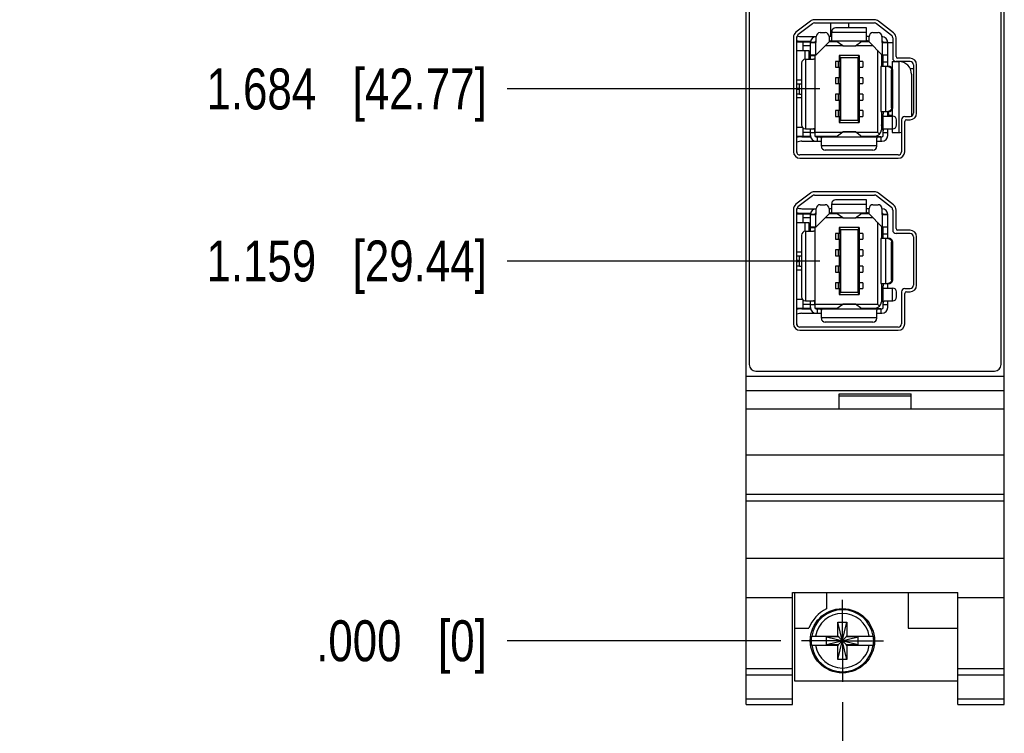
# Model space of a CAD drawing. Header units: inches. Extents: x 0 to 22, y 0 to 17.
# Tile 3 of 21: x 2.3 to 5.3, y 5.8 to 7.9. Entities that reach past the tile are written whole.
import ezdxf

# ---------------------------------------------------------------- set-up
doc = ezdxf.new("R2010")
doc.units = ezdxf.units.IN
doc.header["$LTSCALE"] = 1.21
doc.header["$MEASUREMENT"] = 0
doc.linetypes.add('CENTER', pattern=[0.6, 0.375, -0.075, 0.075, -0.075])
doc.layers.get('0').update_dxf_attribs({"linetype": 'CONTINUOUS'})
doc.layers.add('02___PRT_ALL_AXES', color=7, linetype='CONTINUOUS')
doc.layers.add('DIMENSIONS', color=7, linetype='CONTINUOUS')
doc.styles.get("Standard").update_dxf_attribs({"font": 'txt', "width": 0.8})
doc.dimstyles.new('DIMSTYLE_2', dxfattribs={"dimtxt": 0.125, "dimasz": 0.18, "dimexe": 0.125, "dimexo": 0.0625, "dimgap": 0.03125, "dimtad": 0, "dimtih": 1, "dimtoh": 1, "dimdec": 3, "dimzin": 4, "dimdsep": 46, "dimtxsty": 'STANDARD', "dimblk": '_FILLED', "dimblk1": '_FILLED', "dimblk2": '_FILLED', "dimcen": 0.09, "dimadec": 0, "dimazin": 0, "dimtp": 0.01, "dimtm": 0.01, "dimtfac": 1, "dimtdec": 3, "dimtofl": 0, "dimtmove": 0, "dimatfit": 3, "dimldrblk": '_FILLED', "dimfxl": 1, "dimtolj": 1, "dimtzin": 4, "dimarcsym": 0})

# ---------------------------------------------------------------- blocks, each defined once
blk = doc.blocks.new('*D5')
at = {"layer": 'DIMENSIONS', "color": 2, "linetype": 'CONTINUOUS'}
blk.add_line((4.6378, 10.8575), (3.8028, 10.8575), dxfattribs=at)
at = {"layer": 'DIMENSIONS', "color": 2, "linetype": 'CONTINUOUS', "insert": (3.7403, 10.92), "char_height": 0.125, "width": 1.425, "attachment_point": 3, "line_spacing_factor": 0.9}
blk.add_mtext('4.821{\\Ftxt.shx;\\W1.000000;\\H0.125000; }[122.45]', dxfattribs=at)
blk = doc.blocks.new('_FILLED')
at = {"color": 0, "linetype": 'BYBLOCK'}
blk.add_solid([(0, 0), (-1, 0.174), (-1, -0.174)], dxfattribs=at)
blk = doc.blocks.new('*D6')
at = {"layer": 'DIMENSIONS', "color": 2, "linetype": 'CONTINUOUS'}
blk.add_line((4.6378, 6.0366), (3.8028, 6.0366), dxfattribs=at)
at = {"layer": 'DIMENSIONS', "color": 2, "linetype": 'CONTINUOUS', "insert": (3.7403, 6.0991), "char_height": 0.125, "width": 0.825, "attachment_point": 3, "line_spacing_factor": 0.9}
blk.add_mtext('.000{\\Ftxt.shx;\\W1.000000;\\H0.125000; }[0]', dxfattribs=at)
blk = doc.blocks.new('*D7')
at = {"layer": 'DIMENSIONS', "color": 2, "linetype": 'CONTINUOUS'}
blk.add_line((4.757, 9.8205), (3.8028, 9.8205), dxfattribs=at)
at = {"layer": 'DIMENSIONS', "color": 2, "linetype": 'CONTINUOUS', "insert": (3.7403, 9.883), "char_height": 0.125, "width": 1.325, "attachment_point": 3, "line_spacing_factor": 0.9}
blk.add_mtext('3.784{\\Ftxt.shx;\\W1.000000;\\H0.125000; }[96.11]', dxfattribs=at)
blk = doc.blocks.new('*D8')
at = {"layer": 'DIMENSIONS', "color": 2, "linetype": 'CONTINUOUS'}
blk.add_line((4.757, 9.2955), (3.8028, 9.2955), dxfattribs=at)
at = {"layer": 'DIMENSIONS', "color": 2, "linetype": 'CONTINUOUS', "insert": (3.7403, 9.358), "char_height": 0.125, "width": 1.325, "attachment_point": 3, "line_spacing_factor": 0.9}
blk.add_mtext('3.259{\\Ftxt.shx;\\W1.000000;\\H0.125000; }[82.78]', dxfattribs=at)
blk = doc.blocks.new('*D9')
at = {"layer": 'DIMENSIONS', "color": 2, "linetype": 'CONTINUOUS'}
blk.add_line((4.757, 8.7705), (3.8028, 8.7705), dxfattribs=at)
at = {"layer": 'DIMENSIONS', "color": 2, "linetype": 'CONTINUOUS', "insert": (3.7403, 8.833), "char_height": 0.125, "width": 1.325, "attachment_point": 3, "line_spacing_factor": 0.9}
blk.add_mtext('2.734{\\Ftxt.shx;\\W1.000000;\\H0.125000; }[69.44]', dxfattribs=at)
blk = doc.blocks.new('*D10')
at = {"layer": 'DIMENSIONS', "color": 2, "linetype": 'CONTINUOUS'}
blk.add_line((4.757, 8.2455), (3.8028, 8.2455), dxfattribs=at)
at = {"layer": 'DIMENSIONS', "color": 2, "linetype": 'CONTINUOUS', "insert": (3.7403, 8.308), "char_height": 0.125, "width": 1.325, "attachment_point": 3, "line_spacing_factor": 0.9}
blk.add_mtext('2.209{\\Ftxt.shx;\\W1.000000;\\H0.125000; }[56.11]', dxfattribs=at)
blk = doc.blocks.new('*D11')
at = {"layer": 'DIMENSIONS', "color": 2, "linetype": 'CONTINUOUS'}
blk.add_line((4.757, 7.7205), (3.8028, 7.7205), dxfattribs=at)
at = {"layer": 'DIMENSIONS', "color": 2, "linetype": 'CONTINUOUS', "insert": (3.7403, 7.783), "char_height": 0.125, "width": 1.325, "attachment_point": 3, "line_spacing_factor": 0.9}
blk.add_mtext('1.684{\\Ftxt.shx;\\W1.000000;\\H0.125000; }[42.77]', dxfattribs=at)
blk = doc.blocks.new('*D12')
at = {"layer": 'DIMENSIONS', "color": 2, "linetype": 'CONTINUOUS'}
blk.add_line((4.757, 7.1955), (3.8028, 7.1955), dxfattribs=at)
at = {"layer": 'DIMENSIONS', "color": 2, "linetype": 'CONTINUOUS', "insert": (3.7403, 7.258), "char_height": 0.125, "width": 1.325, "attachment_point": 3, "line_spacing_factor": 0.9}
blk.add_mtext('1.159{\\Ftxt.shx;\\W1.000000;\\H0.125000; }[29.44]', dxfattribs=at)
blk = doc.blocks.new('*D13')
at = {"layer": 'DIMENSIONS', "color": 2, "linetype": 'CONTINUOUS'}
blk.add_line((4.8254, 5.849), (4.8254, 5.1492), dxfattribs=at)
at = {"layer": 'DIMENSIONS', "color": 2, "linetype": 'CONTINUOUS', "insert": (4.7629, 5.0867), "char_height": 0.125, "width": 1.125, "attachment_point": 3, "rotation": 90, "line_spacing_factor": 0.9}
blk.add_mtext('2X .000{\\Ftxt.shx;\\W1.000000;\\H0.125000; }[0]', dxfattribs=at)

msp = doc.modelspace()

# ---------------------------------------------------------------- linework, layer by layer
at = {"color": 7, "linetype": 'CONTINUOUS'}
for p, q in [((4.5314, 5.8416), (4.5314, 10.9795)), ((5.3194, 5.8416), (5.3194, 10.9795)), ((4.5414, 10.9495), (4.5414, 6.8795)), ((5.3094, 6.8795), (5.3094, 10.9495)), ((4.923, 7.9319), (4.7399, 7.9319)), ((4.7276, 7.9277), (4.6837, 7.8935)), ((4.7337, 7.9198), (4.6898, 7.8856)), ((4.7399, 7.9219), (4.923, 7.9219)), ((4.7894, 7.9219), (4.7894, 7.8802)), ((4.899, 7.9069), (4.8045, 7.9069)), ((4.8444, 7.9219), (4.8444, 7.9069)), ((4.899, 7.8702), (4.899, 7.9069)), ((4.9751, 7.884), (4.9292, 7.9198)), ((4.9813, 7.8919), (4.9353, 7.9277)), ((4.676, 7.8777), (4.676, 7.5291)), ((4.686, 7.5291), (4.686, 7.8777)), ((4.6864, 7.5262), (4.6864, 7.8806)), ((4.7021, 7.8802), (4.7455, 7.8802)), ((4.7455, 7.8627), (4.7455, 7.8806)), ((4.7573, 7.8924), (4.773, 7.8924)), ((4.7848, 7.8806), (4.7848, 7.8642)), ((4.7927, 7.8802), (4.7848, 7.8802)), ((4.7927, 7.8702), (4.7927, 7.8951)), ((4.7927, 7.8939), (4.899, 7.8939)), ((4.9069, 7.8802), (4.899, 7.8802)), ((4.9069, 7.8642), (4.9069, 7.8806)), ((4.9187, 7.8924), (4.9344, 7.8924)), ((4.9462, 7.8806), (4.9462, 7.8627)), ((4.979, 7.8761), (4.979, 7.8144)), ((4.989, 7.8194), (4.989, 7.8761)), ((4.6864, 7.8653), (4.728, 7.8655)), ((4.6864, 7.8644), (4.7279, 7.8644)), ((4.7021, 7.8664), (4.7282, 7.8664)), ((4.7053, 7.8369), (4.7053, 7.8644)), ((4.7277, 7.8526), (4.7053, 7.8526)), ((4.7277, 7.8627), (4.7455, 7.8627)), ((4.7435, 7.8625), (4.7277, 7.8625)), ((4.7277, 7.8111), (4.7277, 7.8625)), ((4.7455, 7.8644), (4.7421, 7.8644)), ((4.7431, 7.8656), (4.7455, 7.8657)), ((4.7435, 7.8625), (4.7435, 7.8249)), ((4.7848, 7.8642), (4.7455, 7.8249)), ((4.8257, 7.8526), (4.7732, 7.8526)), ((4.9069, 7.8664), (4.7848, 7.8664)), ((4.8092, 7.8644), (4.7848, 7.8644)), ((4.8267, 7.8519), (4.8065, 7.8664)), ((4.8267, 7.8519), (4.865, 7.8519)), ((4.8269, 7.8518), (4.8267, 7.8519)), ((4.8269, 7.8518), (4.8648, 7.8518)), ((4.8648, 7.8518), (4.865, 7.8519)), ((4.865, 7.8519), (4.8852, 7.8664)), ((4.9185, 7.8526), (4.866, 7.8526)), ((4.9069, 7.8644), (4.8825, 7.8644)), ((4.8884, 7.8644), (4.8884, 7.8664)), ((4.9462, 7.8249), (4.9069, 7.8642)), ((4.9462, 7.8627), (4.964, 7.8627)), ((4.964, 7.8625), (4.9482, 7.8625)), ((4.9482, 7.8249), (4.9482, 7.8625)), ((4.964, 7.7894), (4.964, 7.8625)), ((4.979, 7.861), (4.964, 7.861)), ((4.7238, 7.8369), (4.6864, 7.8369)), ((4.712, 7.811), (4.712, 7.8369)), ((4.7128, 7.8111), (4.7377, 7.8111)), ((4.7141, 7.5989), (4.7141, 7.8111)), ((4.7238, 7.8111), (4.7238, 7.8369)), ((4.7277, 7.8249), (4.7455, 7.8249)), ((4.7277, 7.8229), (4.7415, 7.8229)), ((4.7415, 7.8249), (4.7415, 7.5786)), ((4.8762, 7.8231), (4.8155, 7.8231)), ((4.8155, 7.8231), (4.8195, 7.8152)), ((4.8155, 7.8231), (4.8155, 7.8044)), ((4.8722, 7.8152), (4.8195, 7.8152)), ((4.8195, 7.8152), (4.8195, 7.6258)), ((4.8762, 7.8231), (4.8722, 7.8152)), ((4.8722, 7.8152), (4.8722, 7.6258)), ((4.8762, 7.8231), (4.8762, 7.8044)), ((4.9325, 7.8386), (4.9325, 7.5884)), ((4.9443, 7.8268), (4.9443, 7.7894)), ((4.9462, 7.8249), (4.964, 7.8249)), ((4.9502, 7.7894), (4.9502, 7.8249)), ((5.032, 7.8144), (4.994, 7.8144)), ((4.701, 7.7993), (4.701, 7.6107)), ((4.8177, 7.8044), (4.8041, 7.8044)), ((4.8041, 7.8044), (4.8041, 7.7867)), ((4.8041, 7.7867), (4.8177, 7.7867)), ((4.814, 7.7867), (4.814, 7.8044)), ((4.8155, 7.7867), (4.8155, 7.7544)), ((4.8177, 7.8044), (4.8177, 7.7867)), ((4.8876, 7.8044), (4.874, 7.8044)), ((4.874, 7.7867), (4.874, 7.8044)), ((4.874, 7.7867), (4.8876, 7.7867)), ((4.8762, 7.7867), (4.8762, 7.7544)), ((4.8777, 7.7867), (4.8777, 7.8044)), ((4.8876, 7.8044), (4.8876, 7.7867)), ((4.9674, 7.7894), (4.9423, 7.7894)), ((4.9423, 7.7894), (4.9423, 7.6516)), ((4.9502, 7.8032), (4.964, 7.8032)), ((4.9573, 7.7894), (4.9573, 7.6516)), ((4.9638, 7.7896), (4.964, 7.7963)), ((4.9638, 7.7894), (4.9638, 7.7896)), ((4.9774, 7.8043), (4.9974, 7.8043)), ((4.9774, 7.8043), (4.9774, 7.7835)), ((5.032, 7.8044), (4.989, 7.8044)), ((4.9974, 7.8043), (4.9974, 7.5878)), ((5.042, 7.782), (5.0326, 7.782)), ((5.042, 7.7944), (5.042, 7.6466)), ((5.052, 7.6466), (5.052, 7.7944)), ((4.8177, 7.7544), (4.8041, 7.7544)), ((4.8041, 7.7544), (4.8041, 7.7367)), ((4.814, 7.7367), (4.814, 7.7544)), ((4.8177, 7.7544), (4.8177, 7.7367)), ((4.8876, 7.7544), (4.874, 7.7544)), ((4.874, 7.7367), (4.874, 7.7544)), ((4.8777, 7.7367), (4.8777, 7.7544)), ((4.8876, 7.7544), (4.8876, 7.7367)), ((4.9789, 7.7776), (4.9756, 7.7776)), ((4.9756, 7.6634), (4.9756, 7.7776)), ((4.9789, 7.6634), (4.9789, 7.7776)), ((5.0364, 7.7653), (5.0364, 7.6376)), ((4.6864, 7.7481), (4.701, 7.7481)), ((4.6943, 7.7363), (4.701, 7.7363)), ((4.6943, 7.7048), (4.6943, 7.7363)), ((4.8041, 7.7367), (4.8177, 7.7367)), ((4.8155, 7.7367), (4.8155, 7.7044)), ((4.874, 7.7367), (4.8876, 7.7367)), ((4.8762, 7.7367), (4.8762, 7.7044)), ((4.701, 7.693), (4.6864, 7.693)), ((4.6943, 7.7048), (4.701, 7.7048)), ((4.8177, 7.7044), (4.8041, 7.7044)), ((4.8041, 7.7044), (4.8041, 7.6867)), ((4.814, 7.6867), (4.814, 7.7044)), ((4.8177, 7.7044), (4.8177, 7.6867)), ((4.8876, 7.7044), (4.874, 7.7044)), ((4.874, 7.6867), (4.874, 7.7044)), ((4.8777, 7.6867), (4.8777, 7.7044)), ((4.8876, 7.7044), (4.8876, 7.6867)), ((4.8041, 7.6867), (4.8177, 7.6867)), ((4.8155, 7.6867), (4.8155, 7.6544)), ((4.874, 7.6867), (4.8876, 7.6867)), ((4.8762, 7.6867), (4.8762, 7.6544)), ((4.9756, 7.6634), (4.9789, 7.6634)), ((4.8177, 7.6544), (4.8041, 7.6544)), ((4.8041, 7.6544), (4.8041, 7.6367)), ((4.8041, 7.6367), (4.8177, 7.6367)), ((4.814, 7.6367), (4.814, 7.6544)), ((4.8155, 7.6367), (4.8155, 7.618)), ((4.8177, 7.6544), (4.8177, 7.6367)), ((4.8876, 7.6544), (4.874, 7.6544)), ((4.874, 7.6367), (4.874, 7.6544)), ((4.874, 7.6367), (4.8876, 7.6367)), ((4.8762, 7.6367), (4.8762, 7.618)), ((4.8777, 7.6367), (4.8777, 7.6544)), ((4.8876, 7.6544), (4.8876, 7.6367)), ((4.9423, 7.6516), (4.9674, 7.6516)), ((4.9443, 7.6516), (4.9443, 7.5963)), ((4.9443, 7.641), (4.9502, 7.641)), ((4.9477, 7.6291), (4.9479, 7.6319)), ((4.9479, 7.6319), (4.9482, 7.6366)), ((4.9482, 7.6366), (4.9485, 7.641)), ((4.95, 7.6516), (4.9502, 7.6447)), ((4.9502, 7.5786), (4.9502, 7.6447)), ((4.9502, 7.6379), (4.9789, 7.6379)), ((4.964, 7.6447), (4.9638, 7.6516)), ((4.964, 7.6379), (4.964, 7.6516)), ((4.967, 7.6379), (4.9667, 7.643)), ((4.9668, 7.641), (4.9774, 7.641)), ((4.9733, 7.6379), (4.9735, 7.641)), ((4.9774, 7.6576), (4.9774, 7.6379)), ((4.9776, 7.6379), (4.9776, 7.5989)), ((5.0157, 7.6366), (5.032, 7.6366)), ((4.6864, 7.6042), (4.7029, 7.6042)), ((4.7053, 7.5766), (4.7053, 7.6015)), ((4.8195, 7.6258), (4.8155, 7.618)), ((4.8155, 7.618), (4.8762, 7.618)), ((4.8195, 7.6258), (4.8722, 7.6258)), ((4.8762, 7.618), (4.8722, 7.6258)), ((4.9473, 7.6242), (4.9475, 7.6265)), ((4.9475, 7.6265), (4.9477, 7.6291)), ((4.9907, 7.6107), (4.9907, 7.626)), ((5.0057, 7.6266), (5.0057, 7.5291)), ((5.0157, 7.5291), (5.0157, 7.6216)), ((5.0207, 7.6266), (5.032, 7.6266)), ((4.6864, 7.5766), (4.7279, 7.5766)), ((4.728, 7.5755), (4.6864, 7.5758)), ((4.7021, 7.5747), (4.7282, 7.5747)), ((4.7053, 7.5884), (4.7277, 7.5884)), ((4.7128, 7.5989), (4.7377, 7.5989)), ((4.7277, 7.5786), (4.7277, 7.5989)), ((4.7415, 7.5871), (4.7277, 7.5871)), ((4.7415, 7.5884), (4.8257, 7.5884)), ((4.742, 7.5766), (4.8092, 7.5766)), ((4.775, 7.5752), (4.7432, 7.5754)), ((4.7455, 7.5747), (4.9462, 7.5747)), ((4.7494, 7.5609), (4.7494, 7.5747)), ((4.7612, 7.5459), (4.7612, 7.5708)), ((4.775, 7.5766), (4.775, 7.5747)), ((4.8065, 7.5747), (4.8267, 7.5892)), ((4.865, 7.5892), (4.8267, 7.5892)), ((4.8267, 7.5892), (4.8269, 7.5892)), ((4.8269, 7.5892), (4.8648, 7.5892)), ((4.865, 7.5892), (4.8648, 7.5892)), ((4.8852, 7.5747), (4.865, 7.5892)), ((4.866, 7.5884), (4.9325, 7.5884)), ((4.8825, 7.5766), (4.9246, 7.5766)), ((4.8884, 7.5747), (4.8884, 7.5766)), ((4.9305, 7.5459), (4.9305, 7.5708)), ((4.9385, 7.5824), (4.9325, 7.5884)), ((4.9423, 7.5747), (4.9423, 7.5609)), ((4.964, 7.5871), (4.9502, 7.5871)), ((4.954, 7.5989), (4.9789, 7.5989)), ((4.964, 7.5786), (4.964, 7.5989)), ((4.9774, 7.5989), (4.9774, 7.5878)), ((4.9774, 7.5878), (4.9974, 7.5878)), ((4.7021, 7.5609), (4.7612, 7.5609)), ((4.9305, 7.5472), (4.7612, 7.5472)), ((4.9305, 7.5609), (4.9462, 7.5609)), ((4.9957, 7.5191), (4.696, 7.5191)), ((4.9187, 7.5341), (4.773, 7.5341)), ((4.696, 7.5091), (4.9957, 7.5091)), ((4.7276, 7.4027), (4.6837, 7.3685)), ((4.7337, 7.3948), (4.6898, 7.3606)), ((4.923, 7.4069), (4.7399, 7.4069)), ((4.7399, 7.3969), (4.923, 7.3969)), ((4.9751, 7.359), (4.9292, 7.3948)), ((4.9813, 7.3669), (4.9353, 7.4027)), ((4.7573, 7.3674), (4.773, 7.3674)), ((4.7927, 7.3452), (4.7927, 7.3701)), ((4.7927, 7.3689), (4.899, 7.3689)), ((4.899, 7.3819), (4.8045, 7.3819)), ((4.899, 7.3452), (4.899, 7.3819)), ((4.9187, 7.3674), (4.9344, 7.3674)), ((4.676, 7.3527), (4.676, 7.0041)), ((4.686, 7.0041), (4.686, 7.3527)), ((4.6864, 7.0012), (4.6864, 7.3556)), ((4.6864, 7.3403), (4.728, 7.3405)), ((4.6864, 7.3394), (4.7279, 7.3394)), ((4.7021, 7.3552), (4.7455, 7.3552)), ((4.7021, 7.3414), (4.7282, 7.3414)), ((4.7053, 7.3119), (4.7053, 7.3394)), ((4.7277, 7.3377), (4.7455, 7.3377)), ((4.7435, 7.3375), (4.7277, 7.3375)), ((4.7277, 7.2861), (4.7277, 7.3375)), ((4.7455, 7.3394), (4.7421, 7.3394)), ((4.7431, 7.3406), (4.7455, 7.3407)), ((4.7435, 7.3375), (4.7435, 7.2999)), ((4.7455, 7.3377), (4.7455, 7.3556)), ((4.7848, 7.3392), (4.7455, 7.2999)), ((4.7848, 7.3556), (4.7848, 7.3392)), ((4.7927, 7.3552), (4.7848, 7.3552)), ((4.9069, 7.3414), (4.7848, 7.3414)), ((4.8092, 7.3394), (4.7848, 7.3394)), ((4.8267, 7.3269), (4.8065, 7.3414)), ((4.865, 7.3269), (4.8852, 7.3414)), ((4.9069, 7.3394), (4.8825, 7.3394)), ((4.8884, 7.3394), (4.8884, 7.3414)), ((4.9069, 7.3552), (4.899, 7.3552)), ((4.9069, 7.3392), (4.9069, 7.3556)), ((4.9462, 7.2999), (4.9069, 7.3392)), ((4.9462, 7.3556), (4.9462, 7.3377)), ((4.9462, 7.3377), (4.964, 7.3377)), ((4.964, 7.3375), (4.9482, 7.3375)), ((4.9482, 7.2999), (4.9482, 7.3375)), ((4.964, 7.2644), (4.964, 7.3375)), ((4.979, 7.3511), (4.979, 7.2894)), ((4.989, 7.2944), (4.989, 7.3511)), ((4.7238, 7.3119), (4.6864, 7.3119)), ((4.7277, 7.3276), (4.7053, 7.3276)), ((4.712, 7.286), (4.712, 7.3119)), ((4.7238, 7.2861), (4.7238, 7.3119)), ((4.8257, 7.3276), (4.7732, 7.3276)), ((4.8267, 7.3269), (4.865, 7.3269)), ((4.8269, 7.3268), (4.8267, 7.3269)), ((4.8269, 7.3268), (4.8648, 7.3268)), ((4.8648, 7.3268), (4.865, 7.3269)), ((4.9185, 7.3276), (4.866, 7.3276)), ((4.9325, 7.3136), (4.9325, 7.0634)), ((4.9443, 7.3018), (4.9443, 7.2644)), ((4.701, 7.2743), (4.701, 7.0857)), ((4.7128, 7.2861), (4.7377, 7.2861)), ((4.7141, 7.0739), (4.7141, 7.2861)), ((4.7277, 7.2999), (4.7455, 7.2999)), ((4.7277, 7.2979), (4.7415, 7.2979)), ((4.7415, 7.2999), (4.7415, 7.0536)), ((4.8177, 7.2794), (4.8041, 7.2794)), ((4.8041, 7.2794), (4.8041, 7.2617)), ((4.814, 7.2617), (4.814, 7.2794)), ((4.8762, 7.2981), (4.8155, 7.2981)), ((4.8155, 7.2981), (4.8195, 7.2902)), ((4.8155, 7.2981), (4.8155, 7.2794)), ((4.8177, 7.2794), (4.8177, 7.2617)), ((4.8722, 7.2902), (4.8195, 7.2902)), ((4.8195, 7.2902), (4.8195, 7.1008)), ((4.8762, 7.2981), (4.8722, 7.2902)), ((4.8722, 7.2902), (4.8722, 7.1008)), ((4.8876, 7.2794), (4.874, 7.2794)), ((4.874, 7.2617), (4.874, 7.2794)), ((4.8762, 7.2981), (4.8762, 7.2794)), ((4.8777, 7.2617), (4.8777, 7.2794)), ((4.8876, 7.2794), (4.8876, 7.2617)), ((4.9462, 7.2999), (4.964, 7.2999)), ((4.9502, 7.2644), (4.9502, 7.2999)), ((4.9502, 7.2782), (4.964, 7.2782)), ((4.9638, 7.2646), (4.964, 7.2713)), ((5.032, 7.2794), (4.989, 7.2794)), ((5.032, 7.2894), (4.994, 7.2894)), ((4.8041, 7.2617), (4.8177, 7.2617)), ((4.8155, 7.2617), (4.8155, 7.2294)), ((4.874, 7.2617), (4.8876, 7.2617)), ((4.8762, 7.2617), (4.8762, 7.2294)), ((4.9674, 7.2644), (4.9423, 7.2644)), ((4.9423, 7.2644), (4.9423, 7.1266)), ((4.9573, 7.2644), (4.9573, 7.1266)), ((4.9638, 7.2644), (4.9638, 7.2646)), ((4.9789, 7.2526), (4.9756, 7.2526)), ((4.9756, 7.1384), (4.9756, 7.2526)), ((4.9789, 7.1384), (4.9789, 7.2526)), ((5.042, 7.2694), (5.042, 7.1216)), ((5.052, 7.1216), (5.052, 7.2694)), ((4.6864, 7.2231), (4.701, 7.2231)), ((4.6943, 7.2113), (4.701, 7.2113)), ((4.6943, 7.1798), (4.6943, 7.2113)), ((4.8177, 7.2294), (4.8041, 7.2294)), ((4.8041, 7.2294), (4.8041, 7.2117)), ((4.8041, 7.2117), (4.8177, 7.2117)), ((4.814, 7.2117), (4.814, 7.2294)), ((4.8155, 7.2117), (4.8155, 7.1794)), ((4.8177, 7.2294), (4.8177, 7.2117)), ((4.8876, 7.2294), (4.874, 7.2294)), ((4.874, 7.2117), (4.874, 7.2294)), ((4.874, 7.2117), (4.8876, 7.2117)), ((4.8762, 7.2117), (4.8762, 7.1794)), ((4.8777, 7.2117), (4.8777, 7.2294)), ((4.8876, 7.2294), (4.8876, 7.2117)), ((4.6943, 7.1798), (4.701, 7.1798)), ((4.701, 7.168), (4.6864, 7.168)), ((4.8177, 7.1794), (4.8041, 7.1794)), ((4.8041, 7.1794), (4.8041, 7.1617)), ((4.8041, 7.1617), (4.8177, 7.1617)), ((4.814, 7.1617), (4.814, 7.1794)), ((4.8155, 7.1617), (4.8155, 7.1294)), ((4.8177, 7.1794), (4.8177, 7.1617)), ((4.8876, 7.1794), (4.874, 7.1794)), ((4.874, 7.1617), (4.874, 7.1794)), ((4.874, 7.1617), (4.8876, 7.1617)), ((4.8762, 7.1617), (4.8762, 7.1294)), ((4.8777, 7.1617), (4.8777, 7.1794)), ((4.8876, 7.1794), (4.8876, 7.1617)), ((4.8177, 7.1294), (4.8041, 7.1294)), ((4.8041, 7.1294), (4.8041, 7.1117)), ((4.814, 7.1117), (4.814, 7.1294)), ((4.8177, 7.1294), (4.8177, 7.1117)), ((4.8876, 7.1294), (4.874, 7.1294)), ((4.874, 7.1117), (4.874, 7.1294)), ((4.8777, 7.1117), (4.8777, 7.1294)), ((4.8876, 7.1294), (4.8876, 7.1117)), ((4.9423, 7.1266), (4.9674, 7.1266)), ((4.9443, 7.1266), (4.9443, 7.0713)), ((4.95, 7.1266), (4.9502, 7.1197)), ((4.9502, 7.0536), (4.9502, 7.1197)), ((4.964, 7.1197), (4.9638, 7.1266)), ((4.964, 7.1129), (4.964, 7.1266)), ((4.9756, 7.1384), (4.9789, 7.1384)), ((4.8041, 7.1117), (4.8177, 7.1117)), ((4.8155, 7.1117), (4.8155, 7.093)), ((4.8195, 7.1008), (4.8155, 7.093)), ((4.8155, 7.093), (4.8762, 7.093)), ((4.8195, 7.1008), (4.8722, 7.1008)), ((4.8762, 7.093), (4.8722, 7.1008)), ((4.874, 7.1117), (4.8876, 7.1117)), ((4.8762, 7.1117), (4.8762, 7.093)), ((4.9502, 7.1129), (4.9789, 7.1129)), ((4.9776, 7.1129), (4.9776, 7.0739)), ((4.9907, 7.0857), (4.9907, 7.101)), ((5.0057, 7.1016), (5.0057, 7.0041)), ((5.0157, 7.1116), (5.032, 7.1116)), ((5.0157, 7.0041), (5.0157, 7.0966)), ((5.0207, 7.1016), (5.032, 7.1016)), ((4.6864, 7.0792), (4.7029, 7.0792)), ((4.7053, 7.0516), (4.7053, 7.0765)), ((4.7053, 7.0634), (4.7277, 7.0634)), ((4.7128, 7.0739), (4.7377, 7.0739)), ((4.7277, 7.0536), (4.7277, 7.0739)), ((4.7415, 7.0621), (4.7277, 7.0621)), ((4.7415, 7.0634), (4.8257, 7.0634)), ((4.8065, 7.0497), (4.8267, 7.0642)), ((4.865, 7.0642), (4.8267, 7.0642)), ((4.8267, 7.0642), (4.8269, 7.0642)), ((4.8269, 7.0642), (4.8648, 7.0642)), ((4.865, 7.0642), (4.8648, 7.0642)), ((4.8852, 7.0497), (4.865, 7.0642)), ((4.866, 7.0634), (4.9325, 7.0634)), ((4.9385, 7.0574), (4.9325, 7.0634)), ((4.964, 7.0621), (4.9502, 7.0621)), ((4.954, 7.0739), (4.9789, 7.0739)), ((4.964, 7.0536), (4.964, 7.0739)), ((4.6864, 7.0516), (4.7279, 7.0516)), ((4.728, 7.0505), (4.6864, 7.0508)), ((4.7021, 7.0497), (4.7282, 7.0497)), ((4.7021, 7.0359), (4.7612, 7.0359)), ((4.742, 7.0516), (4.8092, 7.0516)), ((4.775, 7.0502), (4.7432, 7.0504)), ((4.7455, 7.0497), (4.9462, 7.0497)), ((4.7494, 7.0359), (4.7494, 7.0497)), ((4.7612, 7.0209), (4.7612, 7.0458)), ((4.775, 7.0516), (4.775, 7.0497)), ((4.8825, 7.0516), (4.9246, 7.0516)), ((4.8884, 7.0497), (4.8884, 7.0516)), ((4.9305, 7.0209), (4.9305, 7.0458)), ((4.9305, 7.0359), (4.9462, 7.0359)), ((4.9423, 7.0497), (4.9423, 7.0359)), ((4.9305, 7.0222), (4.7612, 7.0222)), ((4.9187, 7.0091), (4.773, 7.0091)), ((4.9957, 6.9941), (4.696, 6.9941)), ((4.696, 6.9841), (4.9957, 6.9841)), ((4.5614, 6.8595), (5.2894, 6.8595)), ((4.5314, 6.8436), (5.3194, 6.8436)), ((4.5314, 6.8006), (5.3194, 6.8006)), ((4.8154, 6.7906), (5.0354, 6.7906)), ((4.8154, 6.7436), (4.8154, 6.7906)), ((5.0354, 6.7436), (5.0354, 6.7906)), ((4.8154, 6.7836), (5.0354, 6.7836)), ((5.3194, 6.7436), (4.5314, 6.7436)), ((4.5314, 6.6036), (5.3194, 6.6036)), ((4.5314, 6.4836), (5.3194, 6.4836)), ((4.5314, 6.4641), (5.3194, 6.4641)), ((4.5314, 6.2883), (5.3194, 6.2883)), ((4.5314, 6.1686), (4.6734, 6.1686)), ((4.6734, 6.1839), (5.1774, 6.1839)), ((4.6734, 5.8416), (4.6734, 6.1839)), ((4.6794, 6.1839), (4.6794, 5.9146)), ((4.7764, 6.1839), (4.7764, 6.134)), ((5.0264, 6.1839), (5.0264, 6.0746)), ((5.1774, 5.8416), (5.1774, 6.1839)), ((5.1774, 6.1686), (5.3194, 6.1686)), ((4.6794, 6.0746), (4.7232, 6.0746)), ((4.8116, 6.0937), (4.8392, 6.0937)), ((4.8392, 5.9795), (4.8116, 6.0937)), ((4.8116, 6.0504), (4.8116, 6.0937)), ((4.8116, 5.9795), (4.8392, 6.0937)), ((4.8392, 6.0937), (4.8392, 6.0504)), ((5.0264, 6.0746), (5.1774, 6.0746)), ((4.7308, 6.0504), (4.8137, 6.0504)), ((4.7769, 6.0249), (4.8739, 6.0483)), ((4.8137, 6.0483), (4.7769, 6.0483)), ((4.7769, 6.0483), (4.8739, 6.0249)), ((4.7769, 6.0249), (4.7769, 6.0483)), ((4.8137, 6.0504), (4.8137, 6.0483)), ((4.8371, 6.0249), (4.8137, 6.0483)), ((4.8137, 6.0249), (4.8371, 6.0483)), ((4.8371, 6.0504), (4.92, 6.0504)), ((4.8371, 6.0504), (4.8371, 6.0483)), ((4.8739, 6.0483), (4.8371, 6.0483)), ((4.8739, 6.0249), (4.8739, 6.0483)), ((4.7308, 6.0228), (4.8137, 6.0228)), ((4.7769, 6.0249), (4.8137, 6.0249)), ((4.8116, 5.9795), (4.8116, 6.0228)), ((4.8137, 6.0228), (4.8137, 6.0249)), ((4.8371, 6.0249), (4.8739, 6.0249)), ((4.8371, 6.0228), (4.8371, 6.0249)), ((4.8371, 6.0228), (4.92, 6.0228)), ((4.8392, 6.0228), (4.8392, 5.9795)), ((4.8392, 5.9795), (4.8116, 5.9795)), ((4.5314, 5.9516), (4.6734, 5.9516)), ((5.1774, 5.9516), (5.3194, 5.9516)), ((4.5314, 5.9324), (4.6734, 5.9324)), ((5.1774, 5.9324), (5.3194, 5.9324)), ((4.6794, 5.9146), (5.1774, 5.9146)), ((4.5314, 5.8596), (4.6734, 5.8596)), ((5.1774, 5.8596), (5.3194, 5.8596)), ((4.5314, 5.8416), (4.6734, 5.8416)), ((5.1774, 5.8416), (5.3194, 5.8416))]:
    msp.add_line(p, q, dxfattribs=at)
for points in [[(4.9667, 7.643), (4.9663, 7.6494), (4.9661, 7.6516)], [(4.9443, 7.6094), (4.9443, 7.6095), (4.9446, 7.61), (4.9449, 7.6105), (4.9451, 7.611), (4.9453, 7.6114), (4.9454, 7.6118), (4.9455, 7.6123), (4.9457, 7.6127), (4.9458, 7.6132), (4.9459, 7.6137), (4.946, 7.6142), (4.9461, 7.6147), (4.9462, 7.6153), (4.9463, 7.6159), (4.9464, 7.6165), (4.9465, 7.6172), (4.9466, 7.6179), (4.9467, 7.6186), (4.9468, 7.6194), (4.9469, 7.6203), (4.947, 7.6212), (4.9471, 7.6222), (4.9473, 7.6242)]]:
    msp.add_lwpolyline(points, dxfattribs=at)
msp.add_circle((4.8254, 6.0366), 0.098, dxfattribs=at)
for centre, radius, start, end in [((4.7399, 7.9119), 0.02, 90, 127.9513), ((4.923, 7.9119), 0.02, 52.0487, 90), ((4.7399, 7.9119), 0.01, 90, 127.9513), ((4.8045, 7.8951), 0.0118, 90, 180), ((4.923, 7.9119), 0.01, 52.0487, 90), ((4.696, 7.8777), 0.02, 127.9513, 180), ((4.696, 7.8777), 0.01, 127.9513, 180), ((4.7021, 7.9302), 0.05, 252.586, 270), ((4.7455, 7.8625), 0.0177, 90, 180), ((4.7573, 7.8806), 0.0118, 90, 180), ((4.773, 7.8806), 0.0118, 0, 90), ((4.9187, 7.8806), 0.0118, 90, 180), ((4.9344, 7.8806), 0.0118, 0, 90), ((4.9462, 7.8625), 0.0177, 0, 90), ((4.969, 7.8761), 0.01, 0, 52.0487), ((4.969, 7.8761), 0.02, 0, 52.0487), ((4.7021, 7.9302), 0.0638, 255.7042, 270), ((4.7455, 7.8625), 0.00394, 90, 177.134), ((4.7455, 7.8625), 0.00197, 174.2608, 180), ((4.9462, 7.8625), 0.00394, 2.866, 90), ((4.9462, 7.8625), 0.00197, 0, 5.7392), ((4.7128, 7.7993), 0.0118, 90, 180), ((4.989, 7.8144), 0.01, 180, 270), ((4.994, 7.8194), 0.005, 180, 270), ((5.032, 7.7944), 0.02, 0, 90), ((4.9974, 7.7653), 0.039, 0, 90), ((5.032, 7.7944), 0.01, 0, 90), ((4.6943, 7.815), 0.0787, 264.2596, 270), ((4.6943, 7.815), 0.0925, 265.116, 270), ((4.6943, 7.626), 0.0925, 90, 94.884), ((4.6943, 7.626), 0.0787, 90, 95.7404), ((4.9789, 7.626), 0.0118, 0, 90), ((5.0157, 7.6266), 0.01, 90, 180), ((5.032, 7.6466), 0.02, 270, 360), ((5.032, 7.6466), 0.01, 270, 360), ((4.7128, 7.6107), 0.0118, 180, 270), ((4.9789, 7.6107), 0.0118, 270, 360), ((5.0207, 7.6216), 0.005, 90, 180), ((4.7021, 7.5109), 0.0638, 90, 104.2958), ((4.7455, 7.5786), 0.0177, 180, 270), ((4.7455, 7.5786), 0.00394, 180, 270), ((4.9246, 7.5963), 0.0197, 270, 360), ((4.9462, 7.5786), 0.0177, 270, 360), ((4.9462, 7.5786), 0.00394, 270, 360), ((4.9974, 7.6268), 0.039, 270, 282.3225), ((4.7021, 7.5109), 0.05, 90, 108.3593), ((4.773, 7.5459), 0.0118, 180, 270), ((4.9187, 7.5459), 0.0118, 270, 360), ((4.696, 7.5291), 0.02, 180, 270), ((4.696, 7.5291), 0.01, 180, 270), ((4.9957, 7.5291), 0.02, 270, 360), ((4.9957, 7.5291), 0.01, 270, 360), ((4.7399, 7.3869), 0.02, 90, 127.9513), ((4.7399, 7.3869), 0.01, 90, 127.9513), ((4.923, 7.3869), 0.02, 52.0487, 90), ((4.923, 7.3869), 0.01, 52.0487, 90), ((4.696, 7.3527), 0.02, 127.9513, 180), ((4.696, 7.3527), 0.01, 127.9513, 180), ((4.7573, 7.3556), 0.0118, 90, 180), ((4.773, 7.3556), 0.0118, 0, 90), ((4.8045, 7.3701), 0.0118, 90, 180), ((4.9187, 7.3556), 0.0118, 90, 180), ((4.9344, 7.3556), 0.0118, 0, 90), ((4.969, 7.3511), 0.02, 0, 52.0487), ((4.7021, 7.4052), 0.0638, 255.7042, 270), ((4.7021, 7.4052), 0.05, 252.586, 270), ((4.7455, 7.3375), 0.0177, 90, 180), ((4.7455, 7.3375), 0.00394, 90, 177.134), ((4.7455, 7.3375), 0.00197, 174.2608, 180), ((4.9462, 7.3375), 0.0177, 0, 90), ((4.9462, 7.3375), 0.00394, 2.866, 90), ((4.9462, 7.3375), 0.00197, 0, 5.7392), ((4.969, 7.3511), 0.01, 0, 52.0487), ((4.7128, 7.2743), 0.0118, 90, 180), ((4.989, 7.2894), 0.01, 180, 270), ((4.994, 7.2944), 0.005, 180, 270), ((5.032, 7.2694), 0.02, 0, 90), ((5.032, 7.2694), 0.01, 0, 90), ((4.6943, 7.29), 0.0787, 264.2596, 270), ((4.6943, 7.29), 0.0925, 265.116, 270), ((4.6943, 7.101), 0.0925, 90, 94.884), ((4.6943, 7.101), 0.0787, 90, 95.7404), ((5.032, 7.1216), 0.02, 270, 360), ((5.032, 7.1216), 0.01, 270, 360), ((4.9789, 7.101), 0.0118, 0, 90), ((5.0157, 7.1016), 0.01, 90, 180), ((5.0207, 7.0966), 0.005, 90, 180), ((4.7128, 7.0857), 0.0118, 180, 270), ((4.9246, 7.0713), 0.0197, 270, 360), ((4.9789, 7.0857), 0.0118, 270, 360), ((4.7021, 6.9859), 0.0638, 90, 104.2958), ((4.7021, 6.9859), 0.05, 90, 108.3593), ((4.7455, 7.0536), 0.0177, 180, 270), ((4.7455, 7.0536), 0.00394, 180, 270), ((4.9462, 7.0536), 0.0177, 270, 360), ((4.9462, 7.0536), 0.00394, 270, 360), ((4.696, 7.0041), 0.02, 180, 270), ((4.696, 7.0041), 0.01, 180, 270), ((4.773, 7.0209), 0.0118, 180, 270), ((4.9187, 7.0209), 0.0118, 270, 360), ((4.9957, 7.0041), 0.02, 270, 360), ((4.9957, 7.0041), 0.01, 270, 360), ((4.5614, 6.8795), 0.02, 180, 270), ((5.2894, 6.8795), 0.02, 270, 360), ((4.8254, 6.0366), 0.109, 116.7143, 159.5968), ((4.8254, 6.0366), 0.0947, 8.3637, 171.6363), ((4.8254, 6.0366), 0.0832, 9.5336, 170.4664), ((4.8254, 6.0366), 0.0956, 171.7166, 188.2834), ((4.8254, 6.0366), 0.0956, 351.7166, 8.2834), ((4.8254, 6.0366), 0.0947, 188.3637, 351.6363), ((4.8254, 6.0366), 0.0832, 189.5336, 350.4664)]:
    msp.add_arc(centre, radius, start, end, dxfattribs=at)
for points, knots in [([(4.7848, 7.8665), (4.7851, 7.8665), (4.7857, 7.8665), (4.7865, 7.8666), (4.7874, 7.8666), (4.7881, 7.8667), (4.7888, 7.8668), (4.7895, 7.867), (4.7901, 7.8671), (4.7907, 7.8673), (4.7912, 7.8676), (4.7916, 7.8678), (4.7919, 7.8682), (4.7922, 7.8685), (4.7924, 7.8689), (4.7926, 7.8693), (4.7927, 7.8698), (4.7927, 7.8701), (4.7927, 7.8702)], [0, 0, 0, 0, 0.09094, 0.178694, 0.262729, 0.342566, 0.417802, 0.48814, 0.553427, 0.613695, 0.669219, 0.72055, 0.768543, 0.814319, 0.859165, 0.90436, 0.951024, 1, 1, 1, 1]), ([(4.9069, 7.8665), (4.9066, 7.8665), (4.906, 7.8665), (4.9052, 7.8666), (4.9043, 7.8666), (4.9036, 7.8667), (4.9029, 7.8668), (4.9022, 7.867), (4.9016, 7.8671), (4.901, 7.8673), (4.9005, 7.8676), (4.9001, 7.8678), (4.8998, 7.8682), (4.8995, 7.8685), (4.8993, 7.8689), (4.8991, 7.8693), (4.899, 7.8698), (4.899, 7.8701), (4.899, 7.8702)], [0, 0, 0, 0, 0.09094, 0.178694, 0.262729, 0.342566, 0.417802, 0.48814, 0.553427, 0.613695, 0.669219, 0.72055, 0.768543, 0.814319, 0.859165, 0.90436, 0.951024, 1, 1, 1, 1]), ([(4.7415, 7.8229), (4.7415, 7.8225), (4.7415, 7.8217), (4.7415, 7.8205), (4.7415, 7.8194), (4.7414, 7.8182), (4.7414, 7.8172), (4.7413, 7.8162), (4.7411, 7.8152), (4.741, 7.8144), (4.7408, 7.8136), (4.7405, 7.8129), (4.7402, 7.8123), (4.7398, 7.8119), (4.7396, 7.8117), (4.7393, 7.8115), (4.7391, 7.8114), (4.7387, 7.8112), (4.7383, 7.8111), (4.7379, 7.8111), (4.7377, 7.8111)], [0, 0, 0, 0, 0.08791, 0.174911, 0.260109, 0.34263, 0.421641, 0.496375, 0.566166, 0.630507, 0.689121, 0.742069, 0.789851, 0.833497, 0.854264, 0.874607, 0.894764, 0.914964, 0.956283, 1, 1, 1, 1]), ([(4.9642, 7.7894), (4.9645, 7.7894), (4.9653, 7.7894), (4.9664, 7.7892), (4.9675, 7.7889), (4.9686, 7.7885), (4.9696, 7.788), (4.9705, 7.7875), (4.9715, 7.7868), (4.9723, 7.786), (4.973, 7.7851), (4.9737, 7.7842), (4.9743, 7.7832), (4.9748, 7.7821), (4.9752, 7.781), (4.9754, 7.7799), (4.9756, 7.7788), (4.9756, 7.778), (4.9756, 7.7776)], [0, 0, 0, 0, 0.061587, 0.123209, 0.1849, 0.246692, 0.308613, 0.370684, 0.432921, 0.495335, 0.557928, 0.620696, 0.683629, 0.74671, 0.809916, 0.873221, 0.936593, 1, 1, 1, 1]), ([(4.9789, 7.7776), (4.9789, 7.778), (4.9789, 7.7788), (4.9787, 7.7799), (4.9784, 7.781), (4.9781, 7.7821), (4.9776, 7.7832), (4.977, 7.7842), (4.9763, 7.7851), (4.9756, 7.786), (4.9747, 7.7868), (4.9738, 7.7875), (4.9729, 7.788), (4.9718, 7.7885), (4.9708, 7.7889), (4.9697, 7.7892), (4.9686, 7.7894), (4.9678, 7.7894), (4.9674, 7.7894)], [0, 0, 0, 0, 0.063407, 0.126779, 0.190084, 0.25329, 0.316371, 0.379304, 0.442072, 0.504665, 0.567079, 0.629316, 0.691387, 0.753308, 0.8151, 0.876791, 0.938413, 1, 1, 1, 1]), ([(4.9756, 7.6634), (4.9756, 7.6631), (4.9756, 7.6623), (4.9754, 7.6611), (4.9752, 7.66), (4.9748, 7.6589), (4.9743, 7.6579), (4.9737, 7.6569), (4.973, 7.6559), (4.9723, 7.6551), (4.9715, 7.6543), (4.9705, 7.6536), (4.9696, 7.653), (4.9686, 7.6525), (4.9675, 7.6521), (4.9664, 7.6518), (4.9653, 7.6517), (4.9645, 7.6516), (4.9642, 7.6516)], [0, 0, 0, 0, 0.063407, 0.126779, 0.190084, 0.25329, 0.316371, 0.379304, 0.442072, 0.504665, 0.567079, 0.629316, 0.691387, 0.753308, 0.8151, 0.876791, 0.938413, 1, 1, 1, 1]), ([(4.9674, 7.6516), (4.9678, 7.6516), (4.9686, 7.6517), (4.9697, 7.6518), (4.9708, 7.6521), (4.9718, 7.6525), (4.9729, 7.653), (4.9738, 7.6536), (4.9747, 7.6543), (4.9756, 7.6551), (4.9763, 7.6559), (4.977, 7.6569), (4.9776, 7.6579), (4.9781, 7.6589), (4.9784, 7.66), (4.9787, 7.6611), (4.9789, 7.6623), (4.9789, 7.6631), (4.9789, 7.6634)], [0, 0, 0, 0, 0.061587, 0.123209, 0.1849, 0.246692, 0.308613, 0.370684, 0.432921, 0.495335, 0.557928, 0.620696, 0.683629, 0.74671, 0.809916, 0.873221, 0.936593, 1, 1, 1, 1]), ([(4.7415, 7.5871), (4.7415, 7.5875), (4.7415, 7.5883), (4.7415, 7.5894), (4.7415, 7.5906), (4.7414, 7.5917), (4.7414, 7.5928), (4.7413, 7.5938), (4.7411, 7.5947), (4.741, 7.5956), (4.7408, 7.5964), (4.7405, 7.5971), (4.7402, 7.5976), (4.7398, 7.598), (4.7396, 7.5983), (4.7393, 7.5984), (4.7391, 7.5986), (4.7387, 7.5987), (4.7383, 7.5988), (4.7379, 7.5989), (4.7377, 7.5989)], [0, 0, 0, 0, 0.08791, 0.174912, 0.26011, 0.34263, 0.421641, 0.496375, 0.566166, 0.630507, 0.689121, 0.742069, 0.78985, 0.833497, 0.854264, 0.874607, 0.894764, 0.914964, 0.956283, 1, 1, 1, 1]), ([(4.7494, 7.5747), (4.7498, 7.5747), (4.7506, 7.5747), (4.7518, 7.5746), (4.7529, 7.5746), (4.754, 7.5746), (4.7551, 7.5745), (4.7561, 7.5744), (4.7571, 7.5743), (4.7579, 7.5741), (4.7587, 7.5739), (4.7594, 7.5736), (4.76, 7.5733), (4.7604, 7.573), (4.7606, 7.5727), (4.7608, 7.5725), (4.7609, 7.5722), (4.7611, 7.5719), (4.7612, 7.5714), (4.7612, 7.571), (4.7612, 7.5708)], [0, 0, 0, 0, 0.08791, 0.174911, 0.260109, 0.34263, 0.421641, 0.496375, 0.566166, 0.630507, 0.689121, 0.742069, 0.789851, 0.833497, 0.854264, 0.874607, 0.894764, 0.914964, 0.956283, 1, 1, 1, 1]), ([(4.9423, 7.5747), (4.9419, 7.5747), (4.9411, 7.5747), (4.9399, 7.5746), (4.9388, 7.5746), (4.9377, 7.5746), (4.9366, 7.5745), (4.9356, 7.5744), (4.9346, 7.5743), (4.9338, 7.5741), (4.933, 7.5739), (4.9323, 7.5736), (4.9317, 7.5733), (4.9313, 7.573), (4.9311, 7.5727), (4.9309, 7.5725), (4.9308, 7.5722), (4.9306, 7.5719), (4.9305, 7.5714), (4.9305, 7.571), (4.9305, 7.5708)], [0, 0, 0, 0, 0.08791, 0.174912, 0.26011, 0.34263, 0.421641, 0.496375, 0.566166, 0.630507, 0.689121, 0.742069, 0.78985, 0.833497, 0.854264, 0.874607, 0.894764, 0.914964, 0.956283, 1, 1, 1, 1]), ([(4.9502, 7.5871), (4.9502, 7.5875), (4.9502, 7.5883), (4.9502, 7.5894), (4.9502, 7.5906), (4.9503, 7.5917), (4.9503, 7.5928), (4.9504, 7.5938), (4.9506, 7.5947), (4.9507, 7.5956), (4.9509, 7.5964), (4.9512, 7.5971), (4.9515, 7.5976), (4.9519, 7.598), (4.9521, 7.5983), (4.9524, 7.5984), (4.9526, 7.5986), (4.9529, 7.5987), (4.9534, 7.5988), (4.9538, 7.5989), (4.954, 7.5989)], [0, 0, 0, 0, 0.08791, 0.174911, 0.260109, 0.34263, 0.421641, 0.496375, 0.566166, 0.630507, 0.689121, 0.742069, 0.789851, 0.833497, 0.854264, 0.874607, 0.894764, 0.914964, 0.956283, 1, 1, 1, 1]), ([(4.7848, 7.3415), (4.7851, 7.3415), (4.7857, 7.3415), (4.7865, 7.3416), (4.7874, 7.3416), (4.7881, 7.3417), (4.7888, 7.3418), (4.7895, 7.342), (4.7901, 7.3421), (4.7907, 7.3423), (4.7912, 7.3426), (4.7916, 7.3428), (4.7919, 7.3432), (4.7922, 7.3435), (4.7924, 7.3439), (4.7926, 7.3443), (4.7927, 7.3448), (4.7927, 7.3451), (4.7927, 7.3452)], [0, 0, 0, 0, 0.09094, 0.178694, 0.262729, 0.342566, 0.417802, 0.48814, 0.553427, 0.613695, 0.669219, 0.72055, 0.768543, 0.814319, 0.859165, 0.90436, 0.951024, 1, 1, 1, 1]), ([(4.9069, 7.3415), (4.9066, 7.3415), (4.906, 7.3415), (4.9052, 7.3416), (4.9043, 7.3416), (4.9036, 7.3417), (4.9029, 7.3418), (4.9022, 7.342), (4.9016, 7.3421), (4.901, 7.3423), (4.9005, 7.3426), (4.9001, 7.3428), (4.8998, 7.3432), (4.8995, 7.3435), (4.8993, 7.3439), (4.8991, 7.3443), (4.899, 7.3448), (4.899, 7.3451), (4.899, 7.3452)], [0, 0, 0, 0, 0.09094, 0.178694, 0.262729, 0.342566, 0.417802, 0.48814, 0.553427, 0.613695, 0.669219, 0.72055, 0.768543, 0.814319, 0.859165, 0.90436, 0.951024, 1, 1, 1, 1]), ([(4.7415, 7.2979), (4.7415, 7.2975), (4.7415, 7.2967), (4.7415, 7.2955), (4.7415, 7.2944), (4.7414, 7.2932), (4.7414, 7.2922), (4.7413, 7.2912), (4.7411, 7.2902), (4.741, 7.2894), (4.7408, 7.2886), (4.7405, 7.2879), (4.7402, 7.2873), (4.7398, 7.2869), (4.7396, 7.2867), (4.7393, 7.2865), (4.7391, 7.2864), (4.7387, 7.2862), (4.7383, 7.2861), (4.7379, 7.2861), (4.7377, 7.2861)], [0, 0, 0, 0, 0.08791, 0.174911, 0.260109, 0.34263, 0.421641, 0.496375, 0.566166, 0.630507, 0.689121, 0.742069, 0.789851, 0.833497, 0.854264, 0.874607, 0.894764, 0.914964, 0.956283, 1, 1, 1, 1]), ([(4.9642, 7.2644), (4.9645, 7.2644), (4.9653, 7.2644), (4.9664, 7.2642), (4.9675, 7.2639), (4.9686, 7.2635), (4.9696, 7.263), (4.9705, 7.2625), (4.9715, 7.2618), (4.9723, 7.261), (4.973, 7.2601), (4.9737, 7.2592), (4.9743, 7.2582), (4.9748, 7.2571), (4.9752, 7.256), (4.9754, 7.2549), (4.9756, 7.2538), (4.9756, 7.253), (4.9756, 7.2526)], [0, 0, 0, 0, 0.061587, 0.123209, 0.1849, 0.246692, 0.308613, 0.370684, 0.432921, 0.495335, 0.557928, 0.620696, 0.683629, 0.74671, 0.809916, 0.873221, 0.936593, 1, 1, 1, 1]), ([(4.9789, 7.2526), (4.9789, 7.253), (4.9789, 7.2538), (4.9787, 7.2549), (4.9784, 7.256), (4.9781, 7.2571), (4.9776, 7.2582), (4.977, 7.2592), (4.9763, 7.2601), (4.9756, 7.261), (4.9747, 7.2618), (4.9738, 7.2625), (4.9729, 7.263), (4.9718, 7.2635), (4.9708, 7.2639), (4.9697, 7.2642), (4.9686, 7.2644), (4.9678, 7.2644), (4.9674, 7.2644)], [0, 0, 0, 0, 0.063407, 0.126779, 0.190084, 0.25329, 0.316371, 0.379304, 0.442072, 0.504665, 0.567079, 0.629316, 0.691387, 0.753308, 0.8151, 0.876791, 0.938413, 1, 1, 1, 1]), ([(4.9756, 7.1384), (4.9756, 7.1381), (4.9756, 7.1373), (4.9754, 7.1361), (4.9752, 7.135), (4.9748, 7.1339), (4.9743, 7.1329), (4.9737, 7.1319), (4.973, 7.1309), (4.9723, 7.1301), (4.9715, 7.1293), (4.9705, 7.1286), (4.9696, 7.128), (4.9686, 7.1275), (4.9675, 7.1271), (4.9664, 7.1268), (4.9653, 7.1267), (4.9645, 7.1266), (4.9642, 7.1266)], [0, 0, 0, 0, 0.063407, 0.126779, 0.190084, 0.25329, 0.316371, 0.379304, 0.442072, 0.504665, 0.567079, 0.629316, 0.691387, 0.753308, 0.8151, 0.876791, 0.938413, 1, 1, 1, 1]), ([(4.9674, 7.1266), (4.9678, 7.1266), (4.9686, 7.1267), (4.9697, 7.1268), (4.9708, 7.1271), (4.9718, 7.1275), (4.9729, 7.128), (4.9738, 7.1286), (4.9747, 7.1293), (4.9756, 7.1301), (4.9763, 7.1309), (4.977, 7.1319), (4.9776, 7.1329), (4.9781, 7.1339), (4.9784, 7.135), (4.9787, 7.1361), (4.9789, 7.1373), (4.9789, 7.1381), (4.9789, 7.1384)], [0, 0, 0, 0, 0.061587, 0.123209, 0.1849, 0.246692, 0.308613, 0.370684, 0.432921, 0.495335, 0.557928, 0.620696, 0.683629, 0.74671, 0.809916, 0.873221, 0.936593, 1, 1, 1, 1]), ([(4.7415, 7.0621), (4.7415, 7.0625), (4.7415, 7.0633), (4.7415, 7.0644), (4.7415, 7.0656), (4.7414, 7.0667), (4.7414, 7.0678), (4.7413, 7.0688), (4.7411, 7.0697), (4.741, 7.0706), (4.7408, 7.0714), (4.7405, 7.0721), (4.7402, 7.0726), (4.7398, 7.073), (4.7396, 7.0733), (4.7393, 7.0734), (4.7391, 7.0736), (4.7387, 7.0737), (4.7383, 7.0738), (4.7379, 7.0739), (4.7377, 7.0739)], [0, 0, 0, 0, 0.08791, 0.174912, 0.26011, 0.34263, 0.421641, 0.496375, 0.566166, 0.630507, 0.689121, 0.742069, 0.78985, 0.833497, 0.854264, 0.874607, 0.894764, 0.914964, 0.956283, 1, 1, 1, 1]), ([(4.9502, 7.0621), (4.9502, 7.0625), (4.9502, 7.0633), (4.9502, 7.0644), (4.9502, 7.0656), (4.9503, 7.0667), (4.9503, 7.0678), (4.9504, 7.0688), (4.9506, 7.0697), (4.9507, 7.0706), (4.9509, 7.0714), (4.9512, 7.0721), (4.9515, 7.0726), (4.9519, 7.073), (4.9521, 7.0733), (4.9524, 7.0734), (4.9526, 7.0736), (4.9529, 7.0737), (4.9534, 7.0738), (4.9538, 7.0739), (4.954, 7.0739)], [0, 0, 0, 0, 0.08791, 0.174911, 0.260109, 0.34263, 0.421641, 0.496375, 0.566166, 0.630507, 0.689121, 0.742069, 0.789851, 0.833497, 0.854264, 0.874607, 0.894764, 0.914964, 0.956283, 1, 1, 1, 1]), ([(4.7494, 7.0497), (4.7498, 7.0497), (4.7506, 7.0497), (4.7518, 7.0496), (4.7529, 7.0496), (4.754, 7.0496), (4.7551, 7.0495), (4.7561, 7.0494), (4.7571, 7.0493), (4.7579, 7.0491), (4.7587, 7.0489), (4.7594, 7.0486), (4.76, 7.0483), (4.7604, 7.048), (4.7606, 7.0477), (4.7608, 7.0475), (4.7609, 7.0472), (4.7611, 7.0469), (4.7612, 7.0464), (4.7612, 7.046), (4.7612, 7.0458)], [0, 0, 0, 0, 0.08791, 0.174911, 0.260109, 0.34263, 0.421641, 0.496375, 0.566166, 0.630507, 0.689121, 0.742069, 0.789851, 0.833497, 0.854264, 0.874607, 0.894764, 0.914964, 0.956283, 1, 1, 1, 1]), ([(4.9423, 7.0497), (4.9419, 7.0497), (4.9411, 7.0497), (4.9399, 7.0496), (4.9388, 7.0496), (4.9377, 7.0496), (4.9366, 7.0495), (4.9356, 7.0494), (4.9346, 7.0493), (4.9338, 7.0491), (4.933, 7.0489), (4.9323, 7.0486), (4.9317, 7.0483), (4.9313, 7.048), (4.9311, 7.0477), (4.9309, 7.0475), (4.9308, 7.0472), (4.9306, 7.0469), (4.9305, 7.0464), (4.9305, 7.046), (4.9305, 7.0458)], [0, 0, 0, 0, 0.08791, 0.174912, 0.26011, 0.34263, 0.421641, 0.496375, 0.566166, 0.630507, 0.689121, 0.742069, 0.78985, 0.833497, 0.854264, 0.874607, 0.894764, 0.914964, 0.956283, 1, 1, 1, 1])]:
    msp.add_open_spline(points, degree=3, knots=knots, dxfattribs=at)
at = {"layer": '02___PRT_ALL_AXES', "color": 7, "linetype": 'CENTER'}
for q in [(4.8254, 6.1617), (4.7003, 6.0366), (4.9505, 6.0366), (4.8254, 5.9115)]:
    msp.add_line((4.8254, 6.0366), q, dxfattribs=at)

# ---------------------------------------------------------------- dimensions: what is measured, and where the dimension line sits
at = {"layer": 'DIMENSIONS', "color": 2, "linetype": 'CONTINUOUS'}
for feature_location, offset, origin, picture, middle in [((4.6378, 10.8575), (-0.835, 0), (4.7003, 6.0366), '*D5', (3.0278, 10.8575)), ((4.757, 9.8205), (-0.9541, 0), (4.8195, 6.0366), '*D7', (3.0778, 9.8205)), ((4.757, 9.2955), (-0.9541, 0), (4.8195, 6.0366), '*D8', (3.0778, 9.2955)), ((4.757, 8.7705), (-0.9541, 0), (4.8195, 6.0366), '*D9', (3.0778, 8.7705)), ((4.757, 8.2455), (-0.9541, 0), (4.8195, 6.0366), '*D10', (3.0778, 8.2455)), ((4.757, 7.7205), (-0.9541, 0), (4.8195, 6.0366), '*D11', (3.0778, 7.7205)), ((4.757, 7.1955), (-0.9541, 0), (4.8195, 6.0366), '*D12', (3.0778, 7.1955)), ((4.6377998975, 6.0366292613), (-0.8349710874, 0), (4.7002998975, 6.0366292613), '*D6', (3.3278288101, 6.0366292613))]:
    dim = msp.add_ordinate_dim(feature_location=feature_location, offset=offset, dtype=0, origin=origin, dimstyle='DIMSTYLE_2', dxfattribs=at)
    dim.commit()
    dim.dimension.update_dxf_attribs({"geometry": picture, "text_midpoint": middle})
dim = msp.add_ordinate_dim(feature_location=(4.8253998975, 5.8490292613), offset=(0, -0.6998495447), dtype=1, origin=(4.8253998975, 5.9115292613), text='2X <>', dimstyle='DIMSTYLE_2', dxfattribs=at)
dim.commit()
dim.dimension.update_dxf_attribs({"geometry": '*D13', "text_midpoint": (4.8253998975, 4.5241797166)})

doc.saveas('drawing.dxf')
